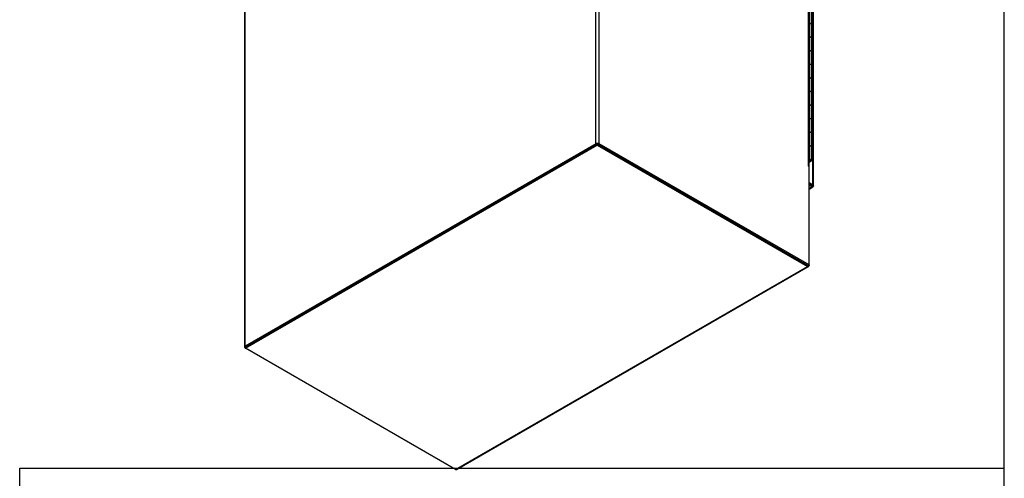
# Model space of a CAD drawing. Header units: inches. Extents: x 1 to 299, y -2 to 199.
# Tile 7 of 9: x 240 to 299, y 34 to 62. Entities that reach past the tile are written whole.
import ezdxf

# ---------------------------------------------------------------- set-up
doc = ezdxf.new("R2010")
doc.units = ezdxf.units.IN
doc.header["$MEASUREMENT"] = 0
for name, color, linetype in [('COM54746-60', 7, 'Continuous'), ('COM71199-3', 7, 'Continuous'), ('COM71209-2', 7, 'Continuous'), ('COM71210-3', 7, 'Continuous'), ('Default', 7, 'Continuous')]:
    doc.layers.add(name, color=color, linetype=linetype)

# ---------------------------------------------------------------- blocks, each defined once
blk = doc.blocks.new('SE7')
at = {"layer": 'COM54746-60', "color": 7, "linetype": 'Continuous'}
for p, q in [((287.7265667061, 61.5864321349), (287.7265667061, 62.4029287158)), ((287.8488904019, 61.5189521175), (287.8488904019, 62.3354486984)), ((287.7265667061, 60.76993555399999), (287.7265667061, 61.5864321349)), ((287.8488904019, 60.7024555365), (287.8488904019, 61.5189521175)), ((287.7265667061, 59.95343897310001), (287.7265667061, 60.76993555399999)), ((287.8488904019, 59.8859589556), (287.8488904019, 60.7024555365)), ((287.7265667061, 59.1369423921), (287.7265667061, 59.95343897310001)), ((287.8488904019, 59.0694623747), (287.8488904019, 59.8859589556)), ((287.7265667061, 58.3204458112), (287.7265667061, 59.1369423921)), ((287.8488904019, 58.2529657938), (287.8488904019, 59.0694623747)), ((287.7265667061, 57.50394923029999), (287.7265667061, 58.3204458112)), ((287.8488904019, 57.4364692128), (287.8488904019, 58.2529657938)), ((287.7265667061, 56.68745264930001), (287.7265667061, 57.50394923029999)), ((287.8488904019, 56.6199726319), (287.8488904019, 57.4364692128)), ((287.7265667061, 55.8709560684), (287.7265667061, 56.68745264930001)), ((287.8488904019, 55.803476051), (287.8488904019, 56.6199726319)), ((287.7265667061, 55.0544594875), (287.7265667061, 55.8709560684)), ((287.8488904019, 54.98697947), (287.8488904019, 55.803476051)), ((287.7265667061, 54.2379629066), (287.7265667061, 55.0544594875)), ((287.8488904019, 54.1704828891), (287.8488904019, 54.98697947)), ((287.7265667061, 53.4214663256), (287.7265667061, 54.2379629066)), ((287.8488904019, 53.3539863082), (287.8488904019, 54.1704828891)), ((287.6931639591, 53.4214663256), (287.7265667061, 53.4214663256)), ((287.6931639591, 53.2867202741), (287.7707812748, 53.3315326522)), ((287.6966961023, 53.329584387), (287.6931639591, 53.3271353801)), ((287.8146218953, 53.3062212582), (287.6931639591, 53.23609748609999)), ((287.6966961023, 53.329584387), (287.6966961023, 53.333481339)), ((287.7707812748, 53.3315326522), (287.7707812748, 53.33584335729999)), ((287.7818904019, 53.3539863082), (287.7818904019, 53.36721506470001))]:
    blk.add_line(p, q, dxfattribs=at)
for centre, major_axis, start_param, end_param in [((287.7318904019, 61.5189521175), (0.1169999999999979, -2.676367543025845e-15), 3.97e-14, 1.908154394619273), ((287.7318904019, 61.5189521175), (-0.1169999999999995, 0), 3.141592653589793, 4.757906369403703), ((287.7318904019, 60.7024555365), (0.1169999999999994, 1.774387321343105e-15), -2.62e-14, 1.90964412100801), ((287.7318904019, 60.7024555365), (-0.1169999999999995, 0), 3.141592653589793, 4.757906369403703), ((287.7318904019, 59.8859589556), (0.1169999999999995, -1.789173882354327e-15), 2.66e-14, 1.908154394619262), ((287.7318904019, 59.8859589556), (-0.117000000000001, -8.923165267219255e-16), 3.14159265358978, 4.757906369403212), ((287.7318904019, 59.0694623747), (0.117000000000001, -8.871936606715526e-16), 1.31e-14, 1.909644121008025), ((287.7318904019, 59.0694623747), (-0.1170000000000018, -4.481938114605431e-16), 3.141592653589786, 4.757906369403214), ((287.7318904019, 58.2529657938), (0.1170000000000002, -4.509901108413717e-16), 6.7e-15, 1.908154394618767), ((287.7318904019, 58.2529657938), (-0.117000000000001, -8.921191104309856e-16), 3.14159265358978, 4.757906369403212), ((287.7318904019, 57.4364692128), (0.1169999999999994, -1.789173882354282e-15), 2.66e-14, 1.909644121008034), ((287.7318904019, 57.4364692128), (-0.1169999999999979, 8.92119110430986e-16), 3.141592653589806, 4.757906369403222), ((287.7318904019, 56.6199726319), (0.1169999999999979, -2.668974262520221e-15), 3.95e-14, 1.908154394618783), ((287.7318904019, 56.6199726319), (-0.1169999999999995, -1.784435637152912e-15), 3.141592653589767, 4.757906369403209), ((287.7318904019, 55.803476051), (0.1169999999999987, 4.509901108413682e-16), -6.7e-15, 1.909644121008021), ((287.7318904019, 55.803476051), (-0.1169999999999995, 0), 3.141592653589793, 4.757906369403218), ((287.7318904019, 54.98697947), (0.1170000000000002, -1.338183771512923e-15), 1.98e-14, 1.908154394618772), ((287.7318904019, 54.98697947), (-0.1170000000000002, 4.439252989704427e-16), 3.1415926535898, 4.757906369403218), ((287.7318904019, 54.1704828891), (0.1170000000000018, 2.225377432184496e-15), -3.29e-14, 1.909644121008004), ((287.7318904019, 54.1704828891), (-0.1170000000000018, -1.340411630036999e-15), 3.141592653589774, 4.75790636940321), ((287.7318904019, 53.3539863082), (0.1169999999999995, 0), -0.7853981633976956, 1.908154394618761), ((287.7318904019, 53.3539863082), (-0.1169999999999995, 1.784435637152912e-15), 4.757906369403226, 5.049747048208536), ((287.7318904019, 53.3539863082), (0.05499999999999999, -2.674519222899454e-15), -0.7853981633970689, 2.351975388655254), ((287.7318904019, 53.3539863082), (-0.04999999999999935, 4.460595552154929e-16), 0.684826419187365, 5.598358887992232), ((287.7318904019, 53.3539863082), (0.05499999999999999, -2.674519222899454e-15), 3.931209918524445, 4.018025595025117)]:
    blk.add_ellipse(centre, major_axis=major_axis, ratio=0.5773502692, start_param=start_param, end_param=end_param, dxfattribs=at)
at = {"layer": 'COM71199-3', "color": 7, "linetype": 'Continuous'}
for p, q in [((287.9164452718, 51.8953794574), (287.9164452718, 102.7972807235)), ((287.9583290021, 51.8369999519), (287.9583290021, 102.7389012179)), ((287.6852213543, 52.0288766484), (287.9164452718, 51.8953794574)), ((287.6852213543, 51.9513094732), (287.8492701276, 51.8565958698)), ((287.8492144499, 51.8564994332), (287.6852213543, 51.95118089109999)), ((287.8492144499, 51.778932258), (287.6852213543, 51.8736137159)), ((287.6852213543, 51.6842508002), (287.8492144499, 51.778932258)), ((287.6852213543, 51.6358876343), (287.9207144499, 51.77184963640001)), ((287.8492701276, 51.8565315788), (287.8492144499, 51.8564994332)), ((287.8492144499, 51.85640851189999), (287.8492144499, 51.8564994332)), ((287.8492144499, 51.85640851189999), (287.8935442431, 51.8308146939)), ((287.8492698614, 51.8563765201), (287.8492701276, 51.8565315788)), ((287.8493488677, 51.8566413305), (287.8492701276, 51.8565958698)), ((287.8494042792, 51.85660933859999), (287.8492701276, 51.8565315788)), ((287.8492701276, 51.8565958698), (287.8492701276, 51.8565315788)), ((287.8492701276, 51.8565315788), (287.9164452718, 51.8177479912)), ((287.8936786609, 51.8310475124), (287.8493488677, 51.8566413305)), ((287.8935442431, 51.8308146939), (287.9294315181, 51.7782937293)), ((287.8936786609, 51.8310475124), (287.957106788, 51.8262287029)), ((287.9167203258, 51.81774440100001), (287.8951795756, 51.8301809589)), ((287.8973866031, 51.8285963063), (287.916585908, 51.8175115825)), ((287.9165796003, 51.8178256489), (287.9164452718, 51.8177479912)), ((287.9164452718, 51.8175927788), (287.9164453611, 51.8177479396))]:
    blk.add_line(p, q, dxfattribs=at)
for centre, major_axis, start_param, end_param in [((287.8492144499, 51.8956912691), (-0.07150000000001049, 0.1238416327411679), 2.356194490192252, 3.272429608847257), ((287.8153290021, 51.8369999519), (-0.1429999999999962, 8.922178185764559e-16), 3.010755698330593, 3.926990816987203)]:
    blk.add_ellipse(centre, major_axis=major_axis, ratio=0.5773502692, start_param=start_param, end_param=end_param, dxfattribs=at)
for points, knots in [([(287.9294315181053, 51.77829372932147), (287.9304991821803, 51.78125889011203), (287.9301241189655, 51.7863111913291), (287.9269975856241, 51.79639393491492), (287.9255259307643, 51.80017492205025), (287.9217252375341, 51.80836292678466), (287.9193921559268, 51.8127860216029), (287.9165859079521, 51.81751158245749)], [0, 0, 0, 0, 0.5000000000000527, 0.5000000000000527, 0.7500000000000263, 0.7500000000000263, 1, 1, 1, 1]), ([(287.9571067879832, 51.82622870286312), (287.9550727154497, 51.82382149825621), (287.9505097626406, 51.82162016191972), (287.9402145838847, 51.81928644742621), (287.9362043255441, 51.81867044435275), (287.9272129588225, 51.81786793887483), (287.9222159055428, 51.81767689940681), (287.9167203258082, 51.81774440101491)], [0, 0, 0, 0, 0.5, 0.5, 0.75, 0.75, 1, 1, 1, 1])]:
    blk.add_open_spline(points, degree=3, knots=knots, dxfattribs=at)
at = {"layer": 'COM71209-2', "color": 7, "linetype": 'Continuous'}
for p, q in [((253.8360197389, 42.1565521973), (274.957299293, 54.3509286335)), ((253.8360197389, 42.0789850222), (274.957299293, 54.2733614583)), ((274.957299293, 54.3509286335), (287.5841050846, 47.0608389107)), ((274.957299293, 54.3509286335), (274.957299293, 54.2733614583)), ((274.957299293, 54.2733614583), (287.5841050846, 46.9832717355)), ((266.4628255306, 34.7888952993), (287.5841050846, 46.9832717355)), ((266.5343255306, 34.7818126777), (287.6556050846, 46.9761891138)), ((287.6852213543, 47.0800265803), (287.6852213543, 47.041651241)), ((253.8360197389, 42.1565521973), (253.8360197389, 42.0789850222)), ((266.4628255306, 34.7888952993), (253.8360197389, 42.0789850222))]:
    blk.add_line(p, q, dxfattribs=at)
for centre, major_axis, start_param, end_param in [((287.5841050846, 47.1000307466), (-0.07149999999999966, 0.123841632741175), 2.356194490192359, 3.92699081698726), ((266.4628255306, 34.9056543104), (-0.07150000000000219, 0.1238416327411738), 2.356194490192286, 3.141592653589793)]:
    blk.add_ellipse(centre, major_axis=major_axis, ratio=0.5773502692, start_param=start_param, end_param=end_param, dxfattribs=at)
at = {"layer": 'COM71210-3', "color": 7, "linetype": 'Continuous'}
for p, q in [((274.8809317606, 54.355827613), (274.8809317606, 113.0374368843)), ((275.0831643, 54.355827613), (275.0831643, 113.0374368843)), ((287.6512802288, 53.0437176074), (287.6512802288, 103.1031229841)), ((287.6931639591, 52.9853381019), (287.6931639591, 103.0447434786)), ((253.7856507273, 100.8238727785), (253.7856507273, 42.1422635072)), ((253.8275344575, 42.2006430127), (253.8275344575, 100.882252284)), ((274.8809317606, 54.355827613), (253.8275344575, 42.2006430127)), ((287.6180462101, 47.04124299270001), (275.0159891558, 54.3170440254)), ((287.6852213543, 47.0800265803), (275.0831643, 54.355827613)), ((287.6300670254, 53.0559650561), (287.6300670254, 53.0314701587)), ((287.6512802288, 53.0437176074), (287.6300670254, 53.0559650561)), ((287.6300670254, 53.0314701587), (287.6852213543, 52.9996267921)), ((287.6852213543, 47.0800265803), (287.6852213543, 52.9996267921)), ((287.6180462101, 47.04124299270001), (287.6852213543, 47.0800265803)), ((253.8275344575, 42.0838840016), (253.8360197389, 42.0789850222))]:
    blk.add_line(p, q, dxfattribs=at)
for centre, major_axis, start_param, end_param in [((274.9820480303, 54.2974481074), (0.1429999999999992, 7.683322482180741e-17), 0.7853981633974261, 2.356194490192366), ((287.5501639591, 52.9853381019), (-0.1429999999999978, 4.367220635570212e-18), 2.806735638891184, 3.92699081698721), ((253.9286507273, 42.1422635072), (0.1430000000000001, -1.233152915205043e-15), 2.356194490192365, 3.926990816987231)]:
    blk.add_ellipse(centre, major_axis=major_axis, ratio=0.5773502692, start_param=start_param, end_param=end_param, dxfattribs=at)
blk = doc.blocks.new('BORDER')
at = {"layer": 'Default', "color": 7, "linetype": 'Continuous'}
for p, q in [((0, 0), (0, 27.86)), ((-8.3041875, 4.8171933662), (0, 4.8171933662)), ((-8.3041875, 1.004611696), (-8.3041875, 4.8171933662))]:
    blk.add_line(p, q, dxfattribs=at)

msp = doc.modelspace()

# ---------------------------------------------------------------- block references
at = {"layer": 'Default', "color": 7, "xscale": 7.12, "yscale": 7.12, "zscale": 7.12}
msp.add_blockref('BORDER', (299.4106729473, 0.5636553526), dxfattribs=at)
at = {"layer": 'Default'}
msp.add_blockref('SE7', (0, 0), dxfattribs=at)

doc.saveas('drawing.dxf')
